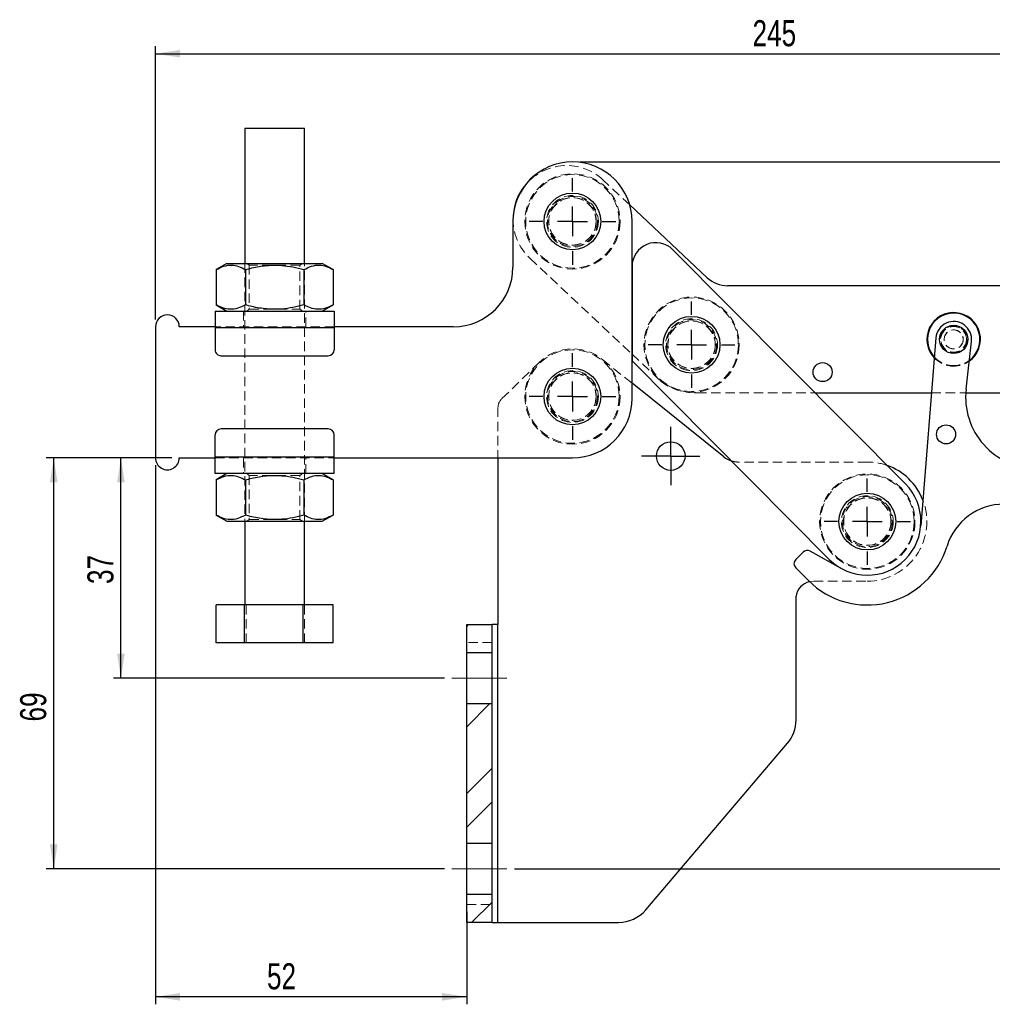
# Model space of a CAD drawing. Header units: millimetres. Extents: x 29 to 408, y 23 to 284.
# Tile 4 of 20: x 29 to 159, y 141 to 274. Entities that reach past the tile are written whole.
import ezdxf

# ---------------------------------------------------------------- set-up
doc = ezdxf.new("R2010")
doc.units = ezdxf.units.MM
doc.linetypes.add('CENTERX2', pattern=[20.32, 12.7, -2.54, 2.54, -2.54])
doc.linetypes.add('HIDDEN', pattern=[1.905, 1.27, -0.635])
doc.layers.add('FORMATO', color=179, linetype='Continuous')
doc.styles.add('SLDTEXTSTYLE0', font='TXT', dxfattribs={"width": 0.75})
doc.dimstyles.new('SLDDIMSTYLE0', dxfattribs={"dimtxt": 3.5, "dimasz": 3.302, "dimexe": 0, "dimexo": 0.0625, "dimgap": 0.875, "dimtad": 1, "dimdec": 0, "dimlfac": 1.25, "dimrnd": 1e-09, "dimzin": 12, "dimdsep": 46, "dimtxsty": 'SLDTEXTSTYLE0', "dimsah": 1, "dimcen": 0.09, "dimadec": 0, "dimazin": 3, "dimtfac": 1, "dimtdec": 0, "dimtofl": 0, "dimtmove": 0, "dimatfit": 3, "dimfxl": 0, "dimfrac": 2, "dimtolj": 1, "dimtzin": 12, "dimarcsym": 0})
doc.dimstyles.new('SLDDIMSTYLE1', dxfattribs={"dimtxt": 3.5, "dimasz": 3.302, "dimexe": 0, "dimexo": 0.0625, "dimgap": 0.875, "dimtad": 1, "dimdec": 1, "dimlfac": 1.25, "dimrnd": 1e-09, "dimzin": 12, "dimdsep": 46, "dimtxsty": 'SLDTEXTSTYLE0', "dimsah": 1, "dimcen": 0.09, "dimadec": 0, "dimazin": 3, "dimtfac": 1, "dimtdec": 1, "dimtofl": 0, "dimtmove": 0, "dimatfit": 3, "dimfxl": 0, "dimfrac": 2, "dimtolj": 1, "dimtzin": 12, "dimarcsym": 0})

# ---------------------------------------------------------------- blocks, each defined once
blk = doc.blocks.new('_D')
at = {"layer": 'FORMATO'}
for p, q in [((47.04, 233.36), (47.04, 270.04)), ((242.8, 230.92), (242.8, 270.04)), ((47.04, 269.04), (242.8, 269.04))]:
    blk.add_line(p, q, dxfattribs=at)
for points in [[(47.04, 269.04), (50.35, 268.53), (50.35, 269.55)], [(242.8, 269.04), (239.5, 269.55), (239.5, 268.53)]]:
    blk.add_solid(points, dxfattribs=at)
at = {"layer": 'FORMATO', "insert": (127.23, 273.55), "char_height": 3.5, "attachment_point": 1, "rotation": 0.0009, "style": 'SLDTEXTSTYLE0'}
blk.add_mtext('245', dxfattribs=at)
blk = doc.blocks.new('_D_1')
at = {"layer": 'FORMATO'}
for p, q in [((47.04, 213.76), (47.04, 141.37)), ((88.84, 153.77), (88.84, 141.37)), ((88.84, 142.37), (47.04, 142.37))]:
    blk.add_line(p, q, dxfattribs=at)
for points in [[(47.04, 142.37), (50.35, 141.86), (50.35, 142.88)], [(88.84, 142.37), (85.54, 142.88), (85.54, 141.86)]]:
    blk.add_solid(points, dxfattribs=at)
at = {"layer": 'FORMATO', "insert": (62.02, 146.88), "char_height": 3.5, "attachment_point": 1, "style": 'SLDTEXTSTYLE0'}
blk.add_mtext('52', dxfattribs=at)
blk = doc.blocks.new('_D_2')
at = {"layer": 'FORMATO'}
for p, q in [((49.24, 214.76), (32.38, 214.76)), ((33.38, 159.57), (33.38, 214.76)), ((85.84, 159.57), (32.38, 159.57))]:
    blk.add_line(p, q, dxfattribs=at)
for points in [[(33.38, 214.76), (32.87, 211.46), (33.89, 211.46)], [(33.38, 159.57), (33.89, 162.87), (32.87, 162.87)]]:
    blk.add_solid(points, dxfattribs=at)
at = {"layer": 'FORMATO', "insert": (28.87, 179.35), "char_height": 3.5, "attachment_point": 1, "rotation": 90, "style": 'SLDTEXTSTYLE0'}
blk.add_mtext('69', dxfattribs=at)
blk = doc.blocks.new('_D_3')
at = {"layer": 'FORMATO'}
for p, q in [((49.24, 214.76), (41.41, 214.76)), ((42.41, 185.17), (42.41, 214.76)), ((85.84, 185.17), (41.41, 185.17))]:
    blk.add_line(p, q, dxfattribs=at)
for points in [[(42.41, 214.76), (41.9, 211.46), (42.92, 211.46)], [(42.41, 185.17), (42.92, 188.47), (41.9, 188.47)]]:
    blk.add_solid(points, dxfattribs=at)
at = {"layer": 'FORMATO', "insert": (37.9, 197.82), "char_height": 3.5, "attachment_point": 1, "rotation": 90, "style": 'SLDTEXTSTYLE0'}
blk.add_mtext('37', dxfattribs=at)
blk = doc.blocks.new('_D_4')
at = {"layer": 'FORMATO'}
for p, q in [((104.04, 254.52), (254.07, 254.52)), ((253.07, 254.52), (253.07, 159.57)), ((95.24, 159.57), (254.07, 159.57))]:
    blk.add_line(p, q, dxfattribs=at)
for points in [[(253.07, 254.52), (252.57, 251.22), (253.58, 251.22)], [(253.07, 159.57), (253.58, 162.87), (252.57, 162.87)]]:
    blk.add_solid(points, dxfattribs=at)
at = {"layer": 'FORMATO', "insert": (248.56, 189), "char_height": 3.5, "attachment_point": 1, "rotation": 90, "style": 'SLDTEXTSTYLE0'}
blk.add_mtext('118,7', dxfattribs=at)
blk = doc.blocks.new('SW_CENTERMARKSYMBOL_0')
at = {"layer": 'FORMATO', "color": 0}
for p, q in [((0, 4), (0, 5.81)), ((0, 0), (0, 2)), ((-4, 0), (-5.81, 0)), ((0, 0), (-2, 0)), ((0, 0), (0, -2)), ((0, 0), (2, 0)), ((4, 0), (5.81, 0)), ((0, -4), (0, -5.81))]:
    blk.add_line(p, q, dxfattribs=at)
blk = doc.blocks.new('SW_CENTERMARKSYMBOL_1')
at = {"layer": 'FORMATO', "color": 0}
for p, q in [((0, 4), (0, 5.81)), ((0, 0), (0, 2)), ((-4, 0), (-5.81, 0)), ((0, 0), (-2, 0)), ((0, 0), (0, -2)), ((0, 0), (2, 0)), ((4, 0), (5.81, 0)), ((0, -4), (0, -5.81))]:
    blk.add_line(p, q, dxfattribs=at)
blk = doc.blocks.new('SW_CENTERMARKSYMBOL_2')
at = {"layer": 'FORMATO', "color": 0}
for p, q in [((0, 4), (0, 5.81)), ((0, 0), (0, 2)), ((-4, 0), (-5.81, 0)), ((0, 0), (-2, 0)), ((0, 0), (0, -2)), ((0, 0), (2, 0)), ((4, 0), (5.81, 0)), ((0, -4), (0, -5.81))]:
    blk.add_line(p, q, dxfattribs=at)
blk = doc.blocks.new('SW_CENTERMARKSYMBOL_3')
at = {"layer": 'FORMATO', "color": 0}
for p, q in [((0, 2), (0, 3.92)), ((0, 0), (0, 2)), ((-2, 0), (-3.92, 0)), ((0, 0), (-2, 0)), ((0, 0), (0, -2)), ((0, 0), (2, 0)), ((2, 0), (3.92, 0)), ((0, -2), (0, -3.92))]:
    blk.add_line(p, q, dxfattribs=at)
blk = doc.blocks.new('SW_CENTERMARKSYMBOL_4')
at = {"layer": 'FORMATO', "color": 0}
for p, q in [((0, 4), (0, 5.81)), ((0, 0), (0, 2)), ((-4, 0), (-5.81, 0)), ((0, 0), (-2, 0)), ((0, 0), (0, -2)), ((0, 0), (2, 0)), ((4, 0), (5.81, 0)), ((0, -4), (0, -5.81))]:
    blk.add_line(p, q, dxfattribs=at)

msp = doc.modelspace()

# ---------------------------------------------------------------- hatches: boundary and pattern name
at = {"layer": 'FORMATO', "linetype": 'Continuous', "lineweight": 18}
h = msp.add_hatch(dxfattribs=at)
h.set_pattern_fill('ANSI32', color=256, angle=3e-322, style=0)
h.paths.add_polyline_path([(88.843843, 192.367249), (88.843843, 188.567249), (92.243843, 188.567249), (92.243843, 192.367249)], flags=0)
h = msp.add_hatch(dxfattribs=at)
h.set_pattern_fill('ANSI32', color=256, angle=3e-322, style=0)
h.paths.add_polyline_path([(92.243843, 162.967249), (92.243843, 181.767249), (88.843843, 181.767249), (88.843843, 162.967249)], flags=0)
h = msp.add_hatch(dxfattribs=at)
h.set_pattern_fill('ANSI32', color=256, angle=3e-322, style=0)
h.paths.add_polyline_path([(92.243843, 152.367249), (92.243843, 156.167249), (88.843843, 156.167249), (88.843843, 152.367249)], flags=0)

# ---------------------------------------------------------------- linework, layer by layer
at = {"color": 7, "linetype": 'Continuous', "lineweight": 25}
for p, q in [((59.04368, 259.039356), (59.043966, 240.879356)), ((67.043964, 240.879481), (67.043678, 259.039482)), ((121.145977, 238.962609), (110.728386, 248.744523)), ((95.043875, 246.519922), (95.043972, 240.359922)), ((111.044249, 222.760174), (111.043875, 246.520176)), ((147.752259, 211.273912), (116.514768, 242.724132)), ((56.643961, 240.879317), (55.192016, 240.041005)), ((70.895941, 240.041252), (69.443963, 240.87952)), ((55.192016, 240.041005), (55.192087, 235.317587)), ((59.117995, 240.041064), (59.118066, 235.31765)), ((66.969959, 240.04119), (66.970034, 235.317772)), ((70.895941, 240.041252), (70.896016, 235.317834)), ((111.04436, 240.46913), (111.044169, 227.79785)), ((162.243767, 237.87597), (123.883763, 237.878603)), ((55.044065, 234.479294), (71.044065, 234.479546)), ((55.192087, 235.317587), (56.644062, 234.479318)), ((69.444065, 234.47952), (70.896016, 235.317834)), ((47.044097, 232.359167), (47.044377, 214.759167)), ((55.044095, 232.359294), (50.244097, 232.359218)), ((55.044101, 232.279294), (71.044098, 232.279546)), ((55.044101, 232.279294), (55.044149, 229.279294)), ((87.044097, 232.359797), (71.044098, 232.359546)), ((71.044098, 232.279546), (71.044145, 229.279546)), ((151.850493, 230.868863), (149.820684, 205.623019)), ((155.908496, 223.992218), (156.627832, 230.409155)), ((55.844156, 228.479306), (70.244159, 228.479532)), ((111.044155, 228.694893), (111.044183, 228.694867)), ((111.044169, 227.79785), (137.535427, 201.126186)), ((123.359097, 214.90425), (111.044217, 224.786287)), ((135.63092, 223.477797), (151.256151, 223.476725)), ((155.864717, 223.476408), (162.24278, 223.475971)), ((70.244313, 218.639532), (55.844311, 218.639306)), ((55.044375, 214.839293), (55.044327, 217.839293)), ((71.044375, 214.839545), (71.044327, 217.839545)), ((50.244377, 214.759218), (55.044375, 214.759293)), ((71.044375, 214.839545), (55.044375, 214.839293)), ((71.044375, 214.759545), (103.044375, 214.760049)), ((93.043843, 214.759891), (93.043843, 192.367249)), ((71.044407, 212.639545), (55.044411, 212.639293)), ((56.644408, 212.639318), (55.192457, 211.801004)), ((55.192457, 211.801004), (55.192534, 207.077587)), ((59.118442, 211.801066), (59.118513, 207.077649)), ((66.970403, 211.801189), (66.970478, 207.077773)), ((70.896385, 211.801251), (69.444407, 212.63952)), ((70.896385, 211.801251), (70.89646, 207.077835)), ((55.192534, 207.077587), (56.644509, 206.239319)), ((69.444509, 206.23952), (70.89646, 207.077835)), ((59.044508, 206.239356), (59.044687, 195.039356)), ((67.044685, 195.039482), (67.04451, 206.239482)), ((134.014919, 202.095371), (133.027686, 201.107945)), ((139.121325, 199.920563), (134.9694, 202.228941)), ((133.027796, 199.976574), (134.725016, 198.279682)), ((133.0721, 179.533999), (133.0721, 196.167249)), ((59.018711, 195.039356), (55.193577, 195.039295)), ((55.193661, 189.919295), (55.193577, 195.039295)), ((66.869817, 195.039479), (59.018711, 195.039356)), ((59.018789, 189.919356), (59.018711, 195.039356)), ((70.895792, 195.039543), (66.869817, 195.039479)), ((66.869898, 189.91948), (66.869817, 195.039479)), ((70.895873, 189.919542), (70.895792, 195.039543)), ((88.843843, 192.367249), (92.243842, 192.367249)), ((88.843843, 188.56725), (88.843843, 192.367249)), ((92.243842, 188.56725), (92.243842, 192.367249)), ((93.043843, 192.367249), (92.243842, 192.367249)), ((93.043843, 152.367251), (93.043843, 192.367249)), ((59.018789, 189.919356), (55.193661, 189.919295)), ((66.869898, 189.91948), (59.018789, 189.919356)), ((70.895873, 189.919542), (66.869898, 189.91948)), ((92.243842, 188.56725), (88.843843, 188.56725)), ((88.843843, 181.767248), (88.843843, 188.56725)), ((92.243842, 181.767248), (92.243842, 188.56725)), ((88.843843, 181.767248), (92.243842, 181.767248)), ((88.843843, 162.967246), (88.843843, 181.767248)), ((92.243842, 162.967246), (92.243842, 181.767248)), ((112.881265, 154.055344), (131.926691, 176.422091)), ((92.243842, 162.967246), (88.843843, 162.967246)), ((88.843843, 156.16725), (88.843843, 162.967246)), ((92.243842, 156.16725), (92.243842, 162.967246)), ((88.843843, 156.16725), (92.243842, 156.16725)), ((88.843843, 152.367251), (88.843843, 156.16725)), ((92.243842, 152.367251), (92.243842, 156.16725)), ((92.243842, 152.367251), (88.843843, 152.367251)), ((92.243842, 152.367251), (93.043843, 152.367251)), ((93.043843, 152.367251), (109.226674, 152.367251))]:
    msp.add_line(p, q, dxfattribs=at)
at = {"color": 7, "linetype": 'HIDDEN', "lineweight": 18}
for p, q in [((110.728386, 248.744523), (107.186083, 252.070676)), ((59.043966, 240.879356), (59.044508, 206.239356)), ((59.305356, 240.879359), (59.64397, 240.64227)), ((66.443966, 240.642377), (66.782574, 240.879478)), ((67.04451, 206.239482), (67.043964, 240.879481)), ((97.329062, 241.573094), (111.044155, 228.694893)), ((59.64397, 240.64227), (59.64406, 234.716462)), ((66.444061, 234.716569), (66.443966, 240.642377)), ((58.844064, 234.479353), (58.8441, 232.359353)), ((59.64406, 234.716462), (59.305457, 234.479361)), ((66.782672, 234.479479), (66.444061, 234.716569)), ((67.244099, 232.359484), (67.244063, 234.479485)), ((71.044098, 232.359546), (55.044095, 232.359294)), ((55.044101, 232.279294), (71.044098, 232.279546)), ((98.58144, 227.587355), (93.528142, 222.671203)), ((111.044217, 224.786287), (107.049736, 227.991646)), ((111.044183, 228.694867), (114.290224, 225.646898)), ((119.765797, 223.478886), (135.63092, 223.477797)), ((151.256151, 223.476725), (155.864717, 223.476408)), ((93.043843, 221.524377), (93.043843, 214.759891)), ((71.044375, 214.839545), (55.044375, 214.839293)), ((55.044375, 214.759293), (71.044375, 214.759545)), ((58.844374, 214.759353), (58.84441, 212.639353)), ((67.244409, 212.639485), (67.244376, 214.759485)), ((142.643843, 214.200049), (125.361842, 214.200049)), ((59.305797, 212.63936), (59.644411, 212.402269)), ((59.644411, 212.402269), (59.644507, 206.476462)), ((66.444413, 212.402376), (66.783018, 212.639478)), ((66.444505, 206.476569), (66.444413, 212.402376)), ((59.644507, 206.476462), (59.305899, 206.23936)), ((66.783116, 206.239478), (66.444505, 206.476569)), ((135.443844, 198.200049), (142.643843, 198.200049)), ((59.219633, 189.919359), (59.219555, 195.039359)), ((67.070742, 189.919483), (67.070661, 195.039483)), ((93.043843, 152.367251), (93.043843, 192.367249)), ((92.243842, 189.967248), (88.843843, 189.967248)), ((88.843843, 154.76725), (92.243842, 154.76725))]:
    msp.add_line(p, q, dxfattribs=at)
at = {"color": 7, "linetype": 'Continuous', "lineweight": 25, "flags": 128}
for points in [[(59.04368, 259.039356), (59.102033, 259.039356), (59.319757, 259.039359), (59.689937, 259.039365), (60.197423, 259.039374), (60.82143, 259.039383), (61.536418, 259.039395), (62.313114, 259.039407), (63.119723, 259.039419), (63.923214, 259.039434), (64.690695, 259.039446), (65.390752, 259.039455), (65.994717, 259.039467), (66.477866, 259.039473)], [(66.477866, 259.039473), (66.82042, 259.039479), (67.008351, 259.039482), (67.043678, 259.039482)], [(56.643961, 240.879317), (56.722758, 240.87932), (56.957201, 240.879323), (57.34152, 240.879329), (57.866256, 240.879338), (58.518479, 240.879347), (59.28214, 240.879359), (60.138426, 240.879374), (61.066256, 240.879389), (62.042783, 240.879404), (63.043962, 240.879419), (64.045144, 240.879433), (65.021671, 240.879451), (65.949504, 240.879466), (66.80579, 240.879478), (67.569448, 240.87949), (68.221672, 240.879502), (68.746404, 240.879508), (69.130726, 240.879514), (69.365169, 240.87952), (69.443963, 240.87952)], [(55.044065, 234.479294), (55.044065, 234.437021), (55.044065, 234.311829), (55.044071, 234.108526), (55.044077, 233.834927), (55.044077, 233.501548), (55.044083, 233.121196), (55.044095, 232.708492), (55.044101, 232.279294)], [(71.044065, 234.479546), (71.044065, 234.437273), (71.044068, 234.31208), (71.044071, 234.108778), (71.044074, 233.835179), (71.04408, 233.5018), (71.044086, 233.121448), (71.044092, 232.708744), (71.044098, 232.279546)], [(55.044411, 212.639293), (55.044405, 212.681566), (55.044405, 212.806758), (55.044405, 213.01006), (55.044399, 213.283658), (55.044393, 213.617039), (55.044387, 213.99739), (55.044381, 214.410094), (55.044375, 214.839293)], [(71.044407, 212.639545), (71.044407, 212.681817), (71.044405, 212.80701), (71.044402, 213.010312), (71.044399, 213.28391), (71.044393, 213.61729), (71.044387, 213.997641), (71.044381, 214.410346), (71.044375, 214.839545)], [(56.644509, 206.239319), (56.723301, 206.239319), (56.95775, 206.239323), (57.342069, 206.239329), (57.866798, 206.239337), (58.519028, 206.239348), (59.282683, 206.23936), (60.138969, 206.239373), (61.066799, 206.239388), (62.043325, 206.239404), (63.044508, 206.239419), (64.04569, 206.239435), (65.022216, 206.23945), (65.950049, 206.239465), (66.806335, 206.239478), (67.569993, 206.23949), (68.222217, 206.239501), (68.746949, 206.239509), (69.131271, 206.239515), (69.365714, 206.239518), (69.444509, 206.23952)]]:
    msp.add_lwpolyline(points, dxfattribs=at)
at = {"color": 7, "linetype": 'HIDDEN', "lineweight": 18, "flags": 128}
for points in [[(66.443966, 240.642377), (66.424037, 240.642377), (66.26599, 240.642374), (65.957282, 240.642368), (65.512351, 240.642362), (64.952002, 240.642353), (64.302437, 240.642341), (63.594027, 240.642332), (62.859897, 240.64232), (62.134371, 240.642308), (61.45138, 240.642296), (60.842852, 240.642287), (60.33725, 240.642279), (59.958212, 240.642273), (59.723459, 240.64227), (59.64397, 240.64227)], [(59.64406, 234.716462), (59.663991, 234.716462), (59.822039, 234.716465), (60.130743, 234.71647), (60.575674, 234.716477), (61.136023, 234.716486), (61.785589, 234.716496), (62.494002, 234.716507), (63.228132, 234.716519), (63.953657, 234.716531), (64.636649, 234.716541), (65.245174, 234.71655), (65.750776, 234.716559), (66.129817, 234.716565), (66.36457, 234.716568), (66.444061, 234.716569), (66.444061, 234.716569)], [(66.444413, 212.402376), (66.424481, 212.402375), (66.266434, 212.402373), (65.957726, 212.402368), (65.512795, 212.402361), (64.952449, 212.402352), (64.302881, 212.402342), (63.594471, 212.402331), (62.860338, 212.402319), (62.134812, 212.402308), (61.451821, 212.402297), (60.843299, 212.402288), (60.337697, 212.40228), (59.958653, 212.402274), (59.7239, 212.40227), (59.644411, 212.402269)], [(59.644507, 206.476462), (59.664438, 206.476462), (59.822486, 206.476465), (60.13119, 206.47647), (60.576121, 206.476477), (61.13647, 206.476486), (61.786036, 206.476496), (62.494449, 206.476507), (63.228579, 206.476518), (63.954101, 206.47653), (64.637093, 206.476541), (65.245618, 206.47655), (65.75122, 206.476559), (66.130261, 206.476565), (66.365014, 206.476568), (66.444505, 206.476569), (66.444505, 206.476569)], [(134.875709, 198.131835), (135.020905, 198.162489), (135.443844, 198.200049)]]:
    msp.add_lwpolyline(points, dxfattribs=at)
at = {"color": 7, "linetype": 'HIDDEN', "lineweight": 18}
for centre, radius in [((103.043875, 246.520049), 6.4), ((103.043875, 246.520049), 6.28), ((103.043875, 246.520049), 3.48), ((103.043875, 246.520049), 3.36), ((103.043875, 246.520049), 3.2), ((103.043875, 246.520049), 3.2), ((103.043875, 246.520049), 3.175), ((119.042723, 229.958936), 6.4), ((119.042723, 229.958936), 6.28), ((119.042723, 229.958936), 3.48), ((119.042723, 229.958936), 3.36), ((119.042723, 229.958936), 3.2), ((119.042723, 229.958936), 3.175), ((154.242772, 230.67652), 1.8), ((154.242772, 230.67652), 1.72), ((154.242772, 230.67652), 1.28), ((154.242772, 230.67652), 1.28), ((154.242772, 230.67652), 1.27), ((103.044245, 223.000049), 6.4), ((103.044245, 223.000049), 6.28), ((103.044245, 223.000049), 3.48), ((103.044245, 223.000049), 3.36), ((103.044245, 223.000049), 3.2), ((103.044245, 223.000049), 3.2), ((103.044245, 223.000049), 3.175), ((142.643843, 206.200049), 6.4), ((142.643843, 206.200049), 6.28), ((142.643843, 206.200049), 3.48), ((142.643843, 206.200049), 3.36), ((142.643843, 206.200049), 3.2), ((142.643843, 206.200049), 3.175)]:
    msp.add_circle(centre, radius, dxfattribs=at)
at = {"color": 7, "linetype": 'Continuous', "lineweight": 25}
for centre, radius in [((103.043875, 246.520049), 3.81), ((119.042723, 229.958936), 3.81), ((154.242772, 230.67652), 1.9), ((136.64247, 226.277728), 1.28), ((103.044245, 223.000049), 3.81), ((153.216941, 217.917693), 1.28), ((116.243843, 215.000049), 1.92), ((142.643843, 206.200049), 3.81)]:
    msp.add_circle(centre, radius, dxfattribs=at)
for centre, radius, start, end in [((103.043875, 246.520049), 8, 0.0009017, 180.0009017), ((102.257573, 246.821885), 7.200001, 139.75539837, 178.24414622), ((114.24436, 240.469083), 3.2, 44.80556853, 179.9991363), ((87.043972, 240.359797), 8, 270.0009017, 0.0009017), ((123.884038, 241.878603), 4, 226.80250233, 269.99606742), ((154.242772, 230.67652), 3.6, 305.41416713, 223.59289506), ((154.242772, 230.67652), 3.52, 306.58973831, 222.41732388), ((48.644098, 232.359192), 1.6, 0.0009017, 180.0009017), ((154.242772, 230.67652), 2.4, 353.60385223, 175.40320996), ((55.844146, 229.279306), 0.8, 180.0009017, 270.0009017), ((70.244146, 229.279532), 0.8, 270.0009017, 0.0009017), ((165.448739, 222.922757), 9.6, 173.60385223, 269.80556853), ((103.044249, 222.760049), 8, 270.0009017, 0.0009017), ((55.844326, 217.839306), 0.8, 90.0009017, 180.0009017), ((70.244326, 217.839532), 0.8, 0.0009017, 90.0009017), ((48.644375, 214.759192), 1.6, 180.0009017, 0.0009017), ((125.361842, 217.400049), 3.2, 231.25480857, 252.59028879), ((142.643843, 206.200049), 8, 21.24514272, 70.64750131), ((142.643843, 206.200049), 7.2, 224.80556853, 44.80556853), ((160.989918, 200.537759), 8, 89.80556853, 162.84780523), ((142.643843, 206.200049), 11.2, 225.00556853, 342.84780523), ((133.593426, 200.542315), 0.8, 135.00556853, 225.00556853), ((134.58066, 201.529741), 0.8, 60.92691172, 135.00556853), ((135.443843, 195.800049), 2.4, 103.69319193, 171.19917881), ((128.2721, 179.533999), 4.8, 319.58540013, 0), ((109.226674, 157.167249), 4.8, 270, 319.58540013)]:
    msp.add_arc(centre, radius, start, end, dxfattribs=at)
at = {"color": 7, "linetype": 'HIDDEN', "lineweight": 18}
for centre, radius, start, end in [((102.257573, 246.821885), 7.200001, 46.80250233, 139.75539837), ((102.257573, 246.821885), 7.200001, 178.24414622, 226.80250233), ((154.242772, 230.67652), 3.6, 223.59289506, 263.47819724), ((154.242772, 230.67652), 3.52, 222.41732388, 263.47819724), ((154.242772, 230.67652), 3.6, 263.47819724, 305.41416713), ((154.242772, 230.67652), 3.52, 263.47819724, 306.58973831), ((119.766346, 231.478886), 8, 226.80250233, 269.99606742), ((94.643843, 221.524377), 1.6, 134.21184298, 180), ((125.361842, 217.400049), 3.2, 252.59028879, 270), ((142.643843, 206.200049), 8, 70.64750131, 90), ((142.643843, 206.200049), 8, 270, 21.24514272), ((138.732585, 199.221362), 0.8, 60.73122016, 60.92691172)]:
    msp.add_arc(centre, radius, start, end, dxfattribs=at)
at = {"color": 7, "linetype": 'Continuous', "lineweight": 25}
for points, knots in [([(55.192016, 240.041005), (55.532759, 240.216431), (56.221636, 240.571089), (57.242306, 240.700845), (58.218006, 240.510427), (58.816171, 240.198472), (59.117995, 240.041064)], [0, 0, 0, 0, 0.2646047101, 0.5349475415, 0.7653430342, 1, 1, 1, 1]), ([(59.117995, 240.041064), (59.402912, 240.119256), (60.331872, 240.374196), (61.961989, 240.655253), (63.824118, 240.665762), (65.504558, 240.430304), (66.479707, 240.171368), (66.969959, 240.04119)], [0, 0, 0, 0, 0.1112576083, 0.3627510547, 0.6203153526, 0.8091148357, 1, 1, 1, 1]), ([(66.969959, 240.04119), (67.310704, 240.216618), (67.999582, 240.571278), (69.020252, 240.701032), (69.995952, 240.510615), (70.594118, 240.198659), (70.895941, 240.041252)], [0, 0, 0, 0, 0.2646049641, 0.534947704, 0.7653431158, 1, 1, 1, 1]), ([(59.118066, 235.31765), (58.777323, 235.142222), (58.088447, 234.787561), (57.067776, 234.657807), (56.092077, 234.848224), (55.493911, 235.16018), (55.192087, 235.317587)], [0, 0, 0, 0, 0.26460482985, 0.53494761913, 0.76534307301, 1, 1, 1, 1]), ([(66.970034, 235.317772), (66.484755, 235.188794), (65.509693, 234.92964), (63.846243, 234.695518), (61.979496, 234.70171), (60.348407, 234.980047), (59.402983, 235.239469), (59.118066, 235.31765)], [0, 0, 0, 0, 0.1889642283, 0.3796822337, 0.6308194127, 0.8887423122, 1, 1, 1, 1]), ([(70.896016, 235.317834), (70.55527, 235.142407), (69.866389, 234.787748), (68.845719, 234.657993), (67.870024, 234.848411), (67.271857, 235.160365), (66.970034, 235.317772)], [0, 0, 0, 0, 0.2646050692, 0.5349478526, 0.7653431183, 1, 1, 1, 1]), ([(55.192457, 211.801004), (55.533203, 211.976431), (56.222083, 212.33109), (57.242753, 212.460846), (58.218453, 212.270428), (58.816618, 211.958473), (59.118442, 211.801066)], [0, 0, 0, 0, 0.2646050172, 0.5349477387, 0.7653431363, 1, 1, 1, 1]), ([(59.118442, 211.801066), (59.403359, 211.879256), (60.332318, 212.134193), (61.962432, 212.415253), (63.824561, 212.425763), (65.505002, 212.190303), (66.480151, 211.931368), (66.970403, 211.801189)], [0, 0, 0, 0, 0.1112575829, 0.3627504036, 0.6203151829, 0.8091147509, 1, 1, 1, 1]), ([(66.970403, 211.801189), (67.311148, 211.976617), (68.000026, 212.331276), (69.020696, 212.461031), (69.996396, 212.270614), (70.594562, 211.958658), (70.896385, 211.801251)], [0, 0, 0, 0, 0.2646049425, 0.5349476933, 0.765343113, 1, 1, 1, 1]), ([(59.118513, 207.077649), (58.777768, 206.902221), (58.088888, 206.547562), (57.068216, 206.417807), (56.092525, 206.608225), (55.494358, 206.92018), (55.192534, 207.077587)], [0, 0, 0, 0, 0.2646051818, 0.5349479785, 0.7653430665, 1, 1, 1, 1]), ([(66.970478, 207.077773), (66.485199, 206.948794), (65.510137, 206.68964), (63.846686, 206.45552), (61.97994, 206.461708), (60.348853, 206.740048), (59.40343, 206.999469), (59.118513, 207.077649)], [0, 0, 0, 0, 0.1889643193, 0.3796823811, 0.630820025, 0.8887422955, 1, 1, 1, 1]), ([(70.89646, 207.077835), (70.555715, 206.902407), (69.866837, 206.547747), (68.846163, 206.417992), (67.870468, 206.60841), (67.272302, 206.920366), (66.970478, 207.077773)], [0, 0, 0, 0, 0.2646048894, 0.5349478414, 0.7653430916, 1, 1, 1, 1])]:
    msp.add_open_spline(points, degree=3, knots=knots, dxfattribs=at)
at = {"layer": 'FORMATO', "linetype": 'CENTERX2', "lineweight": 18}
for p, q in [((86.843843, 185.167249), (94.243843, 185.167249)), ((92.243843, 185.167249), (88.843843, 185.167249)), ((86.843843, 159.567249), (94.243843, 159.567249)), ((88.843843, 159.567249), (92.243843, 159.567249))]:
    msp.add_line(p, q, dxfattribs=at)

# ---------------------------------------------------------------- block references
at = {"layer": 'FORMATO'}
for name, p in [('SW_CENTERMARKSYMBOL_0', (103.043875, 246.520049)), ('SW_CENTERMARKSYMBOL_2', (119.042723, 229.958936)), ('SW_CENTERMARKSYMBOL_1', (103.044245, 223.000049)), ('SW_CENTERMARKSYMBOL_3', (116.243843, 215.000049)), ('SW_CENTERMARKSYMBOL_4', (142.643843, 206.200049))]:
    msp.add_blockref(name, p, dxfattribs=at)

# ---------------------------------------------------------------- dimensions: what is measured, and where the dimension line sits
for base, p1, p2, angle, dimstyle, picture, middle in [((242.803955, 269.041332), (47.044098, 232.359167), (242.80457, 229.923673), 0.0009017, 'SLDDIMSTYLE0', '_D', (131.108997, 269.039574)), ((253.074151, 159.567249), (103.043875, 254.520049), (94.243843, 159.567249), 90, 'SLDDIMSTYLE1', '_D_4', (253.074151, 194.813854)), ((33.382791, 214.759218), (86.843843, 159.567249), (50.244375, 214.759218), 90, 'SLDDIMSTYLE1', '_D_2', (33.382791, 181.938802)), ((42.409288, 214.759218), (86.843843, 185.167249), (50.244375, 214.759218), 90, 'SLDDIMSTYLE1', '_D_3', (42.409288, 200.406389)), ((47.044375, 142.367249), (88.843843, 154.767249), (47.044375, 214.759167), 0, 'SLDDIMSTYLE0', '_D_1', (64.602577, 142.367249))]:
    dim = msp.add_linear_dim(base=base, p1=p1, p2=p2, angle=angle, dimstyle=dimstyle, dxfattribs=at)
    dim.commit()
    dim.dimension.update_dxf_attribs({"geometry": picture, "text_midpoint": middle, "dimtype": 160})

doc.saveas('drawing.dxf')
